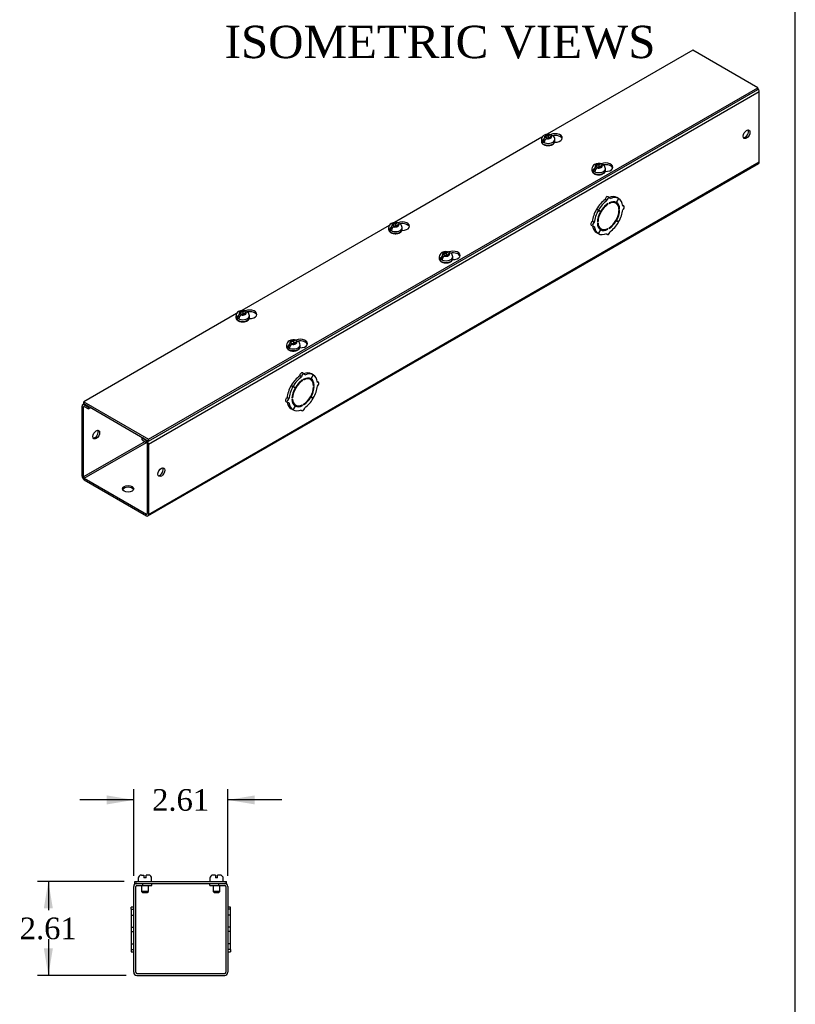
# Model space of a CAD drawing. Header units: inches. Extents: x 0 to 120, y -1 to 80.
# Tile 5 of 6: x 98 to 120, y 38 to 66. Entities that reach past the tile are written whole.
import ezdxf
from ezdxf.enums import TextEntityAlignment as Align

# ---------------------------------------------------------------- set-up
doc = ezdxf.new("R2010")
doc.units = ezdxf.units.IN
doc.header["$MEASUREMENT"] = 0
for name, color, linetype in [('COM56307-1', 7, 'Continuous'), ('COM70721-2', 7, 'Continuous'), ('Default', 7, 'Continuous'), ('SCS19515', 7, 'Continuous')]:
    doc.layers.add(name, color=color, linetype=linetype)
doc.styles.add('SEACAD_Times_New_Roman', font='times.ttf')
doc.dimstyles.new('HAMMOND_(STH_-_120x80)', dxfattribs={"dimtxt": 0.6, "dimasz": 0.75, "dimexe": 0.3, "dimexo": 0.3, "dimgap": 0.15, "dimtad": 0, "dimtih": 1, "dimtoh": 1, "dimzin": 0, "dimdsep": 46, "dimtxsty": 'SEACAD_Times_New_Roman', "dimblk1": '_SE_FILLED', "dimblk2": '_SE_FILLED', "dimsah": 1, "dimcen": 0.3, "dimadec": 0, "dimazin": 0, "dimtfac": 0.8, "dimtofl": 0, "dimtmove": 1, "dimatfit": 3, "dimfxl": 1, "dimtolj": 1, "dimtzin": 0, "dimarcsym": 0})

# ---------------------------------------------------------------- blocks, each defined once
blk = doc.blocks.new('SE6')
at = {"layer": 'COM56307-1', "color": 7, "linetype": 'Continuous'}
for p, q in [((101.39, 41.78), (103.941, 41.78)), ((101.39, 41.723), (101.39, 41.78)), ((101.39, 41.723), (101.445, 41.723)), ((101.609, 41.723), (103.723, 41.723)), ((103.887, 41.723), (103.941, 41.723)), ((103.941, 41.723), (103.941, 41.78))]:
    blk.add_line(p, q, dxfattribs=at)
at = {"layer": 'COM70721-2', "color": 7, "linetype": 'Continuous'}
for p, q in [((101.359, 39.252), (101.359, 41.637)), ((101.416, 39.252), (101.416, 41.637)), ((101.445, 41.723), (101.609, 41.723)), ((101.445, 41.666), (101.609, 41.666)), ((101.609, 41.666), (101.609, 41.723)), ((101.609, 41.666), (101.859, 41.666)), ((101.859, 41.666), (101.859, 41.723)), ((103.473, 41.666), (103.473, 41.723)), ((103.473, 41.666), (103.723, 41.666)), ((103.723, 41.723), (103.887, 41.723)), ((103.723, 41.666), (103.723, 41.723)), ((103.723, 41.666), (103.887, 41.666)), ((103.916, 41.637), (103.916, 39.252)), ((103.973, 41.637), (103.973, 39.252)), ((101.287, 41.003), (101.287, 41.066)), ((101.359, 41.066), (101.287, 41.066)), ((104.045, 41.066), (103.973, 41.066)), ((104.045, 41.003), (104.045, 41.066)), ((101.287, 41.003), (101.359, 41.003)), ((101.287, 41.003), (101.287, 40.844)), ((101.287, 40.844), (101.359, 40.844)), ((101.287, 40.844), (101.287, 40.84)), ((101.287, 40.84), (101.359, 40.84)), ((101.287, 40.84), (101.287, 40.507)), ((104.045, 41.003), (103.973, 41.003)), ((104.045, 40.844), (103.973, 40.844)), ((104.045, 40.84), (103.973, 40.84)), ((104.045, 40.844), (104.045, 41.003)), ((104.045, 40.84), (104.045, 40.844)), ((104.045, 40.507), (104.045, 40.84)), ((101.287, 40.507), (101.359, 40.507)), ((101.287, 40.507), (101.287, 40.382)), ((104.045, 40.507), (103.973, 40.507)), ((104.045, 40.382), (104.045, 40.507)), ((101.287, 40.382), (101.359, 40.382)), ((101.287, 40.382), (101.287, 40.048)), ((104.045, 40.382), (103.973, 40.382)), ((104.045, 40.048), (104.045, 40.382)), ((101.287, 40.048), (101.359, 40.048)), ((101.287, 40.048), (101.287, 40.045)), ((101.287, 40.045), (101.359, 40.045)), ((101.287, 40.045), (101.287, 39.885)), ((104.045, 40.048), (103.973, 40.048)), ((104.045, 40.045), (103.973, 40.045)), ((104.045, 40.045), (104.045, 40.048)), ((104.045, 39.885), (104.045, 40.045)), ((101.287, 39.885), (101.359, 39.885)), ((101.287, 39.885), (101.287, 39.823)), ((101.287, 39.823), (101.359, 39.823)), ((104.045, 39.885), (103.973, 39.885)), ((103.973, 39.823), (104.045, 39.823)), ((104.045, 39.885), (104.045, 39.823)), ((101.445, 39.223), (103.887, 39.223)), ((101.445, 39.166), (103.887, 39.166))]:
    blk.add_line(p, q, dxfattribs=at)
for centre, radius, start, end in [((101.445, 41.637), 0.086, 90, 180), ((101.445, 41.637), 0.029, 90, 180), ((103.887, 41.637), 0.086, 0, 90), ((103.887, 41.637), 0.029, 0, 90), ((101.445, 39.252), 0.086, 180, 270), ((101.445, 39.252), 0.029, 180, 270), ((103.887, 39.252), 0.086, 270, 0), ((103.887, 39.252), 0.029, 270, 0)]:
    blk.add_arc(centre, radius, start, end, dxfattribs=at)
at = {"layer": 'SCS19515', "color": 7, "linetype": 'Continuous'}
for p, q in [((101.483, 41.865), (101.483, 41.805)), ((101.573, 41.955), (101.641, 41.955)), ((101.641, 41.955), (101.641, 41.88)), ((101.701, 41.88), (101.641, 41.88)), ((101.768, 41.955), (101.701, 41.955)), ((101.701, 41.88), (101.701, 41.955)), ((101.858, 41.805), (101.858, 41.865)), ((103.473, 41.865), (103.473, 41.805)), ((103.63, 41.955), (103.563, 41.955)), ((103.63, 41.955), (103.63, 41.88)), ((103.69, 41.88), (103.63, 41.88)), ((103.758, 41.955), (103.69, 41.955)), ((103.69, 41.88), (103.69, 41.955)), ((103.848, 41.805), (103.848, 41.865)), ((101.576, 41.666), (101.576, 41.497)), ((101.766, 41.497), (101.766, 41.666)), ((103.565, 41.666), (103.565, 41.497)), ((103.755, 41.497), (103.755, 41.666)), ((101.766, 41.497), (101.576, 41.497)), ((101.576, 41.497), (101.606, 41.467)), ((101.606, 41.467), (101.736, 41.467)), ((101.736, 41.467), (101.766, 41.497)), ((103.755, 41.497), (103.565, 41.497)), ((103.565, 41.497), (103.595, 41.467)), ((103.595, 41.467), (103.725, 41.467)), ((103.725, 41.467), (103.755, 41.497))]:
    blk.add_line(p, q, dxfattribs=at)
for centre, radius, start, end in [((101.573, 41.865), 0.09, 90, 180), ((101.768, 41.865), 0.09, 0, 90), ((103.563, 41.865), 0.09, 90, 180), ((103.758, 41.865), 0.09, 0, 90), ((101.508, 41.805), 0.025, 180, 270), ((101.833, 41.805), 0.025, 270, 0), ((103.498, 41.805), 0.025, 180, 270), ((103.823, 41.805), 0.025, 270, 0)]:
    blk.add_arc(centre, radius, start, end, dxfattribs=at)
blk = doc.blocks.new('DMBLK519')
at = {"layer": 'Default', "linetype": 'Continuous', "transparency": 16777216}
for points in [[(100.609, 44.168), (100.609, 43.918), (101.359, 44.043)], [(104.723, 44.168), (103.973, 44.043), (104.723, 43.918)]]:
    blk.add_hatch(color=7, dxfattribs=at).paths.add_polyline_path(points)
at = {"layer": 'Default', "color": 7, "linetype": 'Continuous', "transparency": 16777216}
for p, q in [((101.359, 41.937), (101.359, 44.343)), ((103.973, 41.937), (103.973, 44.343)), ((101.359, 44.043), (99.859, 44.043)), ((105.473, 44.043), (103.973, 44.043))]:
    blk.add_line(p, q, dxfattribs=at)
at = {"layer": 'Default', "color": 7, "linetype": 'Continuous', "transparency": 16777216, "style": 'SEACAD_Times_New_Roman'}
blk.add_text('2.61', height=0.6, dxfattribs=at).set_placement((101.87, 44.343), align=Align.TOP_LEFT)
blk = doc.blocks.new('_SE_FILLED')
at = {"color": 0}
blk.add_line((0, 0), (-1, 0), dxfattribs=at)
blk.add_solid([(0, 0), (-1, -0.1665), (-1, 0.1665), (0, 0)], dxfattribs=at)
blk = doc.blocks.new('DMBLK520')
at = {"layer": 'Default', "linetype": 'Continuous', "transparency": 16777216}
for points in [[(98.862, 41.03), (99.112, 41.03), (98.987, 41.78)], [(98.862, 39.916), (98.987, 39.166), (99.112, 39.916)]]:
    blk.add_hatch(color=7, dxfattribs=at).paths.add_polyline_path(points)
at = {"layer": 'Default', "color": 7, "linetype": 'Continuous', "transparency": 16777216}
for p, q in [((101.09, 41.78), (98.687, 41.78)), ((98.987, 41.78), (98.987, 40.983)), ((98.987, 40.173), (98.987, 39.166)), ((101.145, 39.166), (98.687, 39.166))]:
    blk.add_line(p, q, dxfattribs=at)
at = {"layer": 'Default', "color": 7, "linetype": 'Continuous', "transparency": 16777216, "style": 'SEACAD_Times_New_Roman'}
blk.add_text('2.61', height=0.6, dxfattribs=at).set_placement((98.191, 40.773), align=Align.TOP_LEFT)
blk = doc.blocks.new('SE7')
at = {"layer": 'COM56307-1', "color": 7, "linetype": 'Continuous'}
for p, q in [((116.896, 64.878), (112.848, 62.541)), ((118.7, 63.836), (116.896, 64.878)), ((101.774, 54.064), (118.7, 63.836)), ((101.774, 54.017), (118.7, 63.79)), ((118.7, 63.79), (118.7, 63.836)), ((112.703, 62.457), (108.605, 60.091)), ((108.461, 60.008), (104.362, 57.642)), ((104.218, 57.558), (99.969, 55.105)), ((99.969, 55.105), (101.774, 54.064)), ((99.969, 55.059), (99.969, 55.105)), ((99.969, 55.059), (101.774, 54.017)), ((101.774, 54.017), (101.774, 54.064))]:
    blk.add_line(p, q, dxfattribs=at)
for centre, major_axis, start_param, end_param in [((113.067, 62.438), (-0.203, 0), 1.524825, 5.347731), ((113.067, 62.391), (0.203, 0), 0.199875, 1.896631), ((114.473, 61.626), (-0.203, 0), 1.524825, 5.347731), ((114.473, 61.579), (0.203, 0), 0.199875, 1.896631), ((108.824, 59.988), (-0.203, 0), 1.524825, 5.347731), ((108.824, 59.942), (0.203, 0), 0.199875, 1.896631), ((110.23, 59.176), (-0.203, 0), 1.524825, 5.347731), ((110.23, 59.129), (0.203, 0), 0.199875, 1.896631), ((104.581, 57.538), (-0.203, 0), 1.524825, 5.347731), ((104.581, 57.492), (0.203, 0), 0.199875, 1.896631), ((105.988, 56.726), (-0.203, 0), 1.524825, 5.347731), ((105.988, 56.68), (0.203, 0), 0.199875, 1.896631)]:
    blk.add_ellipse(centre, major_axis=major_axis, ratio=0.57735, start_param=start_param, end_param=end_param, dxfattribs=at)
at = {"layer": 'COM70721-2', "color": 7, "linetype": 'Continuous'}
for p, q in [((118.744, 63.72), (101.774, 53.922)), ((118.744, 61.772), (118.744, 63.72)), ((101.756, 51.935), (118.726, 61.733)), ((101.774, 51.974), (118.744, 61.772)), ((114.584, 60.778), (114.533, 60.807)), ((114.833, 60.755), (114.77, 60.646)), ((114.772, 60.645), (114.835, 60.753)), ((114.833, 60.755), (114.782, 60.784)), ((114.835, 60.753), (114.833, 60.755)), ((114.508, 60.698), (114.457, 60.727)), ((114.538, 60.595), (114.522, 60.605)), ((114.538, 60.595), (114.538, 60.616)), ((114.567, 60.632), (114.567, 60.612)), ((114.759, 60.624), (114.708, 60.654)), ((114.772, 60.645), (114.77, 60.646)), ((114.862, 60.462), (114.842, 60.473)), ((114.979, 60.549), (114.945, 60.569)), ((114.27, 60.427), (114.219, 60.457)), ((114.219, 60.457), (114.282, 60.421)), ((114.273, 60.432), (114.222, 60.461)), ((114.284, 60.424), (114.222, 60.461)), ((114.27, 60.427), (114.333, 60.392)), ((114.335, 60.395), (114.273, 60.432)), ((114.333, 60.392), (114.282, 60.421)), ((114.335, 60.395), (114.284, 60.424)), ((114.844, 60.452), (114.862, 60.462)), ((114.862, 60.429), (114.844, 60.419)), ((114.075, 60.014), (114.126, 59.985)), ((114.157, 60.09), (114.106, 60.119)), ((114.244, 60.105), (114.261, 60.115)), ((114.261, 60.082), (114.244, 60.072)), ((114.261, 60.115), (114.245, 60.125)), ((114.295, 59.939), (114.346, 59.91)), ((114.567, 59.939), (114.567, 59.918)), ((114.77, 60.139), (114.758, 60.146)), ((114.772, 60.142), (114.76, 60.15)), ((114.77, 60.139), (114.833, 60.102)), ((114.835, 60.107), (114.772, 60.142)), ((114.27, 59.781), (114.219, 59.81)), ((114.333, 59.889), (114.27, 59.781)), ((114.273, 59.779), (114.27, 59.781)), ((114.273, 59.779), (114.335, 59.888)), ((114.335, 59.888), (114.333, 59.889)), ((114.487, 59.776), (114.521, 59.756)), ((114.538, 59.902), (114.519, 59.913)), ((114.538, 59.902), (114.538, 59.922)), ((106.023, 55.799), (105.972, 55.828)), ((106.099, 55.879), (106.048, 55.908)), ((106.347, 55.856), (106.285, 55.747)), ((106.287, 55.746), (106.35, 55.854)), ((106.347, 55.856), (106.296, 55.885)), ((106.35, 55.854), (106.347, 55.856)), ((105.785, 55.528), (105.734, 55.558)), ((105.734, 55.558), (105.797, 55.522)), ((105.787, 55.533), (105.736, 55.562)), ((105.799, 55.525), (105.736, 55.562)), ((106.053, 55.696), (106.037, 55.706)), ((106.053, 55.696), (106.053, 55.717)), ((106.081, 55.733), (106.081, 55.713)), ((106.274, 55.725), (106.223, 55.755)), ((106.287, 55.746), (106.285, 55.747)), ((106.376, 55.563), (106.357, 55.574)), ((106.359, 55.553), (106.376, 55.563)), ((106.494, 55.65), (106.46, 55.67)), ((105.785, 55.528), (105.848, 55.493)), ((105.849, 55.496), (105.787, 55.533)), ((105.848, 55.493), (105.797, 55.522)), ((105.849, 55.496), (105.799, 55.525)), ((106.376, 55.53), (106.359, 55.52)), ((99.983, 55.051), (99.943, 55.028)), ((100.008, 55.037), (99.986, 55.024)), ((99.986, 55.024), (100.102, 54.957)), ((105.59, 55.115), (105.641, 55.086)), ((105.672, 55.191), (105.621, 55.22)), ((105.758, 55.206), (105.776, 55.216)), ((105.776, 55.183), (105.758, 55.173)), ((105.776, 55.216), (105.759, 55.226)), ((105.81, 55.04), (105.861, 55.011)), ((106.053, 55.003), (106.034, 55.014)), ((106.053, 55.003), (106.053, 55.023)), ((106.081, 55.04), (106.081, 55.019)), ((106.285, 55.24), (106.273, 55.247)), ((106.287, 55.243), (106.274, 55.251)), ((106.285, 55.24), (106.347, 55.204)), ((106.35, 55.208), (106.287, 55.243)), ((99.925, 53.041), (99.925, 54.989)), ((99.966, 54.965), (99.986, 54.977)), ((99.966, 53.018), (99.966, 54.965)), ((99.986, 54.977), (100.102, 54.91)), ((100.102, 54.957), (100.124, 54.97)), ((100.102, 54.91), (100.102, 54.957)), ((100.102, 54.91), (100.164, 54.946)), ((105.785, 54.882), (105.734, 54.911)), ((105.848, 54.99), (105.785, 54.882)), ((105.787, 54.88), (105.785, 54.882)), ((105.787, 54.88), (105.849, 54.989)), ((105.849, 54.989), (105.848, 54.99)), ((106.002, 54.877), (106.036, 54.857)), ((101.673, 54.004), (99.966, 53.018)), ((99.986, 52.983), (101.714, 53.98)), ((101.619, 54.107), (101.597, 54.094)), ((101.597, 54.094), (101.713, 54.027)), ((101.597, 54.047), (101.597, 54.094)), ((101.597, 54.047), (101.713, 53.98)), ((101.713, 54.027), (101.735, 54.04)), ((101.733, 53.945), (101.733, 51.998)), ((101.774, 53.922), (101.774, 51.974)), ((99.986, 52.983), (101.713, 51.986)), ((99.986, 52.936), (101.713, 51.939)), ((101.733, 51.998), (101.713, 51.986))]:
    blk.add_line(p, q, dxfattribs=at)
for centre, major_axis, start_param, end_param in [((118.683, 63.755), (0.043, -0.0745), 0.785398, 2.076395), ((118.35, 62.565), (-0.067, -0.115), 0.307887, 2.833706), ((118.683, 61.807), (-0.043, 0.0745), 3.141593, 3.926991), ((114.502, 60.753), (-0.0313, -0.0541), 3.141593, 5.497787), ((114.553, 60.723), (-0.0313, -0.0541), 2.356194, 5.497787), ((114.502, 60.296), (0.281, 0.487), 0.004363, 0.620067), ((114.553, 60.267), (0.281, 0.487), 0.004363, 0.674057), ((114.553, 60.267), (0.281, 0.487), 5.609128, 6.278822), ((114.502, 60.296), (0.281, 0.487), 0.896739, 1.566433), ((114.553, 60.267), (-0.206, -0.357), 3.975495, 5.449283), ((114.553, 60.267), (0.281, 0.487), 0.896739, 1.566433), ((114.553, 60.267), (0.219, 0.379), 0.831128, 1.566433), ((114.553, 60.267), (-0.206, -0.357), 2.404698, 3.878487), ((114.553, 60.267), (0.219, 0.379), 0.004363, 0.739668), ((114.502, 60.296), (-0.206, -0.357), 3.141593, 3.271499), ((114.502, 60.296), (0.219, 0.379), 5.920402, 6.166551), ((114.553, 60.267), (0.219, 0.379), 5.543517, 6.278822), ((114.948, 60.495), (-0.0313, -0.0541), 0.785398, 3.926991), ((114.502, 60.296), (-0.281, -0.487), 4.716752, 5.386446), ((114.553, 60.267), (-0.281, -0.487), 4.716752, 5.386446), ((114.553, 60.267), (-0.219, -0.379), 4.716752, 5.452057), ((114.502, 60.296), (-0.206, -0.357), 4.707761, 4.717017), ((114.553, 60.267), (0.206, 0.357), 3.975495, 5.449283), ((114.553, 60.267), (0.219, 0.379), 4.716752, 5.452057), ((114.553, 60.267), (0.281, 0.487), 4.716752, 5.386446), ((114.106, 60.068), (0.0312, 0.0541), 0.785398, 3.141593), ((114.502, 60.296), (-0.281, -0.487), 5.663118, 6.278822), ((114.157, 60.039), (0.0312, 0.0541), 0.785398, 3.926991), ((114.553, 60.267), (-0.281, -0.487), 5.609128, 6.278822), ((114.553, 60.267), (-0.219, -0.379), 5.543517, 6.278822), ((114.553, 60.267), (0.206, 0.357), 2.404698, 3.878487), ((114.502, 60.296), (0.206, 0.357), 3.011687, 3.141593), ((114.553, 60.267), (-0.219, -0.379), 0.831128, 1.566433), ((114.553, 60.267), (-0.281, -0.487), 0.896739, 1.566433), ((114.553, 60.267), (-0.281, -0.487), 0.004363, 0.674057), ((114.502, 60.296), (-0.219, -0.379), 0.116634, 0.362783), ((114.553, 60.267), (-0.219, -0.379), 0.004363, 0.739668), ((114.553, 59.811), (0.0312, 0.0541), 2.356194, 5.497787), ((106.016, 55.397), (0.281, 0.487), 0.896739, 1.566433), ((106.016, 55.854), (-0.0313, -0.0541), 3.141593, 5.497787), ((106.067, 55.824), (-0.0312, -0.0541), 2.356194, 5.497787), ((106.016, 55.397), (0.281, 0.487), 0.004363, 0.620067), ((106.067, 55.368), (0.281, 0.487), 0.004363, 0.674057), ((106.067, 55.368), (0.281, 0.487), 5.609128, 6.278822), ((106.016, 55.397), (-0.281, -0.487), 4.716752, 5.386446), ((106.067, 55.368), (-0.206, -0.357), 3.975495, 5.449283), ((106.067, 55.368), (0.281, 0.487), 0.896739, 1.566433), ((106.067, 55.368), (0.219, 0.379), 0.831128, 1.566433), ((106.067, 55.368), (-0.206, -0.357), 2.404698, 3.878487), ((106.067, 55.368), (0.219, 0.379), 0.004363, 0.739668), ((106.016, 55.397), (-0.206, -0.357), 3.141593, 3.271499), ((106.016, 55.397), (0.219, 0.379), 5.920402, 6.166551), ((106.067, 55.368), (0.219, 0.379), 5.543517, 6.278822), ((106.463, 55.596), (-0.0313, -0.0541), 0.785398, 3.926991), ((106.067, 55.368), (-0.281, -0.487), 4.716752, 5.386446), ((106.067, 55.368), (-0.219, -0.379), 4.716752, 5.452057), ((106.016, 55.397), (-0.206, -0.357), 4.707761, 4.717017), ((106.067, 55.368), (0.206, 0.357), 3.975495, 5.449283), ((106.067, 55.368), (0.219, 0.379), 4.716752, 5.452057), ((106.067, 55.368), (0.281, 0.487), 4.716752, 5.386446), ((99.986, 54.954), (0.043, -0.0745), 2.356194, 3.926991), ((105.621, 55.169), (0.0312, 0.0541), 0.785398, 3.141593), ((106.016, 55.397), (-0.281, -0.487), 5.663118, 6.278822), ((105.672, 55.14), (0.0312, 0.0541), 0.785398, 3.926991), ((106.067, 55.368), (-0.281, -0.487), 5.609128, 6.278822), ((106.067, 55.368), (-0.219, -0.379), 5.543517, 6.278822), ((106.067, 55.368), (0.206, 0.357), 2.404698, 3.878487), ((106.016, 55.397), (0.206, 0.357), 3.011687, 3.141593), ((106.016, 55.397), (-0.219, -0.379), 0.116634, 0.362783), ((106.067, 55.368), (-0.219, -0.379), 0.004363, 0.739668), ((106.067, 55.368), (-0.219, -0.379), 0.831128, 1.566433), ((106.067, 55.368), (-0.281, -0.487), 0.896739, 1.566433), ((99.986, 54.954), (0.0145, -0.0251), 2.356194, 3.926991), ((106.067, 55.368), (-0.281, -0.487), 0.004363, 0.674057), ((106.067, 54.912), (0.0313, 0.0541), 2.356194, 5.497787), ((100.279, 54.219), (0.067, 0.115), 3.44948, 5.975298), ((101.713, 53.957), (-0.043, 0.0745), 3.926991, 5.497787), ((101.713, 53.957), (-0.0145, 0.0251), 3.926991, 5.497787), ((102.087, 53.175), (-0.066, -0.115), 0.307887, 2.833706), ((99.986, 53.006), (-0.043, 0.0745), 0.785398, 2.356194), ((99.986, 53.006), (-0.0145, 0.0251), 0.785398, 2.356194), ((101.203, 52.642), (-0.156, 0), 3.402495, 6.022283), ((101.713, 52.009), (-0.0145, 0.0251), 2.356194, 3.926991), ((101.713, 52.009), (-0.043, 0.0745), 2.356194, 3.926991)]:
    blk.add_ellipse(centre, major_axis=major_axis, ratio=0.57735, start_param=start_param, end_param=end_param, dxfattribs=at)
for centre, major_axis in [((118.391, 62.542), (-0.066, -0.115)), ((100.319, 54.196), (0.066, 0.115)), ((102.127, 53.152), (-0.066, -0.115)), ((101.203, 52.688), (-0.156, 0))]:
    blk.add_ellipse(centre, major_axis=major_axis, ratio=0.57735, dxfattribs=at)
at = {"layer": 'SCS19515', "color": 7, "linetype": 'Continuous'}
for p, q in [((112.687, 62.396), (112.687, 62.347)), ((112.794, 62.387), (112.723, 62.345)), ((112.818, 62.462), (112.787, 62.444)), ((112.818, 62.502), (112.888, 62.502)), ((112.818, 62.462), (112.818, 62.502)), ((112.818, 62.462), (112.818, 62.411)), ((112.818, 62.441), (112.888, 62.441)), ((112.83, 62.419), (112.861, 62.437)), ((112.93, 62.437), (112.861, 62.437)), ((112.919, 62.52), (112.888, 62.502)), ((112.888, 62.441), (112.888, 62.502)), ((112.93, 62.465), (112.888, 62.441)), ((112.93, 62.477), (112.961, 62.495)), ((112.93, 62.477), (112.93, 62.437)), ((113.062, 62.347), (113.062, 62.396)), ((114.093, 61.584), (114.093, 61.535)), ((114.201, 61.575), (114.13, 61.533)), ((114.225, 61.65), (114.194, 61.632)), ((114.225, 61.69), (114.294, 61.69)), ((114.225, 61.65), (114.225, 61.69)), ((114.225, 61.65), (114.225, 61.599)), ((114.225, 61.628), (114.294, 61.628)), ((114.236, 61.607), (114.267, 61.625)), ((114.337, 61.625), (114.267, 61.625)), ((114.325, 61.708), (114.294, 61.69)), ((114.294, 61.628), (114.294, 61.69)), ((114.337, 61.653), (114.294, 61.628)), ((114.337, 61.665), (114.368, 61.683)), ((114.337, 61.665), (114.337, 61.625)), ((114.468, 61.535), (114.468, 61.584)), ((108.444, 59.946), (108.444, 59.897)), ((108.552, 59.937), (108.48, 59.896)), ((108.575, 60.012), (108.545, 59.994)), ((108.575, 60.052), (108.645, 60.052)), ((108.575, 60.012), (108.575, 60.052)), ((108.575, 60.012), (108.575, 59.961)), ((108.575, 59.991), (108.645, 59.991)), ((108.587, 59.97), (108.618, 59.988)), ((108.687, 59.988), (108.618, 59.988)), ((108.676, 60.07), (108.645, 60.052)), ((108.645, 59.991), (108.645, 60.052)), ((108.687, 60.016), (108.645, 59.991)), ((108.687, 60.028), (108.718, 60.046)), ((108.687, 60.028), (108.687, 59.988)), ((108.819, 59.897), (108.819, 59.946)), ((109.851, 59.134), (109.851, 59.085)), ((109.958, 59.125), (109.887, 59.084)), ((109.982, 59.2), (109.951, 59.182)), ((109.982, 59.24), (110.052, 59.24)), ((109.982, 59.2), (109.982, 59.24)), ((109.982, 59.2), (109.982, 59.149)), ((109.982, 59.179), (110.052, 59.179)), ((109.994, 59.158), (110.024, 59.175)), ((110.094, 59.175), (110.024, 59.175)), ((110.082, 59.258), (110.052, 59.24)), ((110.052, 59.179), (110.052, 59.24)), ((110.094, 59.203), (110.052, 59.179)), ((110.094, 59.216), (110.125, 59.233)), ((110.094, 59.216), (110.094, 59.175)), ((110.226, 59.085), (110.226, 59.134)), ((104.201, 57.497), (104.201, 57.448)), ((104.309, 57.488), (104.237, 57.446)), ((104.333, 57.562), (104.302, 57.545)), ((104.333, 57.603), (104.402, 57.603)), ((104.333, 57.562), (104.333, 57.603)), ((104.333, 57.562), (104.333, 57.512)), ((104.333, 57.541), (104.402, 57.541)), ((104.344, 57.52), (104.375, 57.538)), ((104.445, 57.538), (104.375, 57.538)), ((104.433, 57.62), (104.402, 57.603)), ((104.402, 57.541), (104.402, 57.603)), ((104.445, 57.566), (104.402, 57.541)), ((104.445, 57.578), (104.475, 57.596)), ((104.445, 57.578), (104.445, 57.538)), ((104.576, 57.448), (104.576, 57.497)), ((105.608, 56.685), (105.608, 56.636)), ((105.715, 56.675), (105.644, 56.634)), ((105.739, 56.75), (105.708, 56.733)), ((105.739, 56.791), (105.809, 56.791)), ((105.739, 56.75), (105.739, 56.791)), ((105.739, 56.75), (105.739, 56.699)), ((105.739, 56.729), (105.809, 56.729)), ((105.751, 56.708), (105.782, 56.726)), ((105.851, 56.726), (105.782, 56.726)), ((105.84, 56.808), (105.809, 56.791)), ((105.809, 56.729), (105.809, 56.791)), ((105.851, 56.754), (105.809, 56.729)), ((105.851, 56.766), (105.882, 56.784)), ((105.851, 56.766), (105.851, 56.726)), ((105.983, 56.636), (105.983, 56.685))]:
    blk.add_line(p, q, dxfattribs=at)
for centre, radius, start, end in [((112.823, 62.393), 0.136, 117.4666, 178.6082), ((112.865, 62.323), 0.144, 122.6431, 170.9725), ((112.875, 62.299), 0.243, 69.2476, 118.0808), ((112.907, 62.298), 0.144, 122.6435, 170.9722), ((112.931, 62.395), 0.13, 0.514, 51.6165), ((112.957, 62.354), 0.104, 295.0406, 356.3742), ((114.23, 61.581), 0.136, 117.4666, 178.6082), ((114.271, 61.511), 0.144, 122.6431, 170.9725), ((114.281, 61.487), 0.243, 69.2476, 118.0808), ((114.314, 61.486), 0.144, 122.6435, 170.9722), ((114.338, 61.583), 0.13, 0.514, 51.6165), ((114.364, 61.541), 0.104, 295.0406, 356.3742), ((108.58, 59.943), 0.136, 117.4666, 178.6082), ((108.622, 59.873), 0.144, 122.6431, 170.9725), ((108.632, 59.849), 0.243, 69.2476, 118.0808), ((108.664, 59.849), 0.144, 122.6435, 170.9722), ((108.688, 59.945), 0.13, 0.514, 51.6165), ((108.715, 59.904), 0.104, 295.0406, 356.3742), ((109.987, 59.131), 0.136, 117.4666, 178.6082), ((110.029, 59.061), 0.144, 122.6431, 170.9725), ((110.039, 59.037), 0.243, 69.2476, 118.0808), ((110.071, 59.037), 0.144, 122.6435, 170.9722), ((110.095, 59.133), 0.13, 0.514, 51.6165), ((110.121, 59.092), 0.104, 295.0406, 356.3742), ((104.338, 57.494), 0.136, 117.4666, 178.6082), ((104.379, 57.424), 0.144, 122.6431, 170.9725), ((104.389, 57.4), 0.243, 69.2476, 118.0808), ((104.422, 57.399), 0.144, 122.6435, 170.9722), ((104.445, 57.496), 0.13, 0.514, 51.6165), ((104.472, 57.454), 0.104, 295.0406, 356.3742), ((105.744, 56.681), 0.136, 117.4666, 178.6082), ((105.786, 56.612), 0.144, 122.6431, 170.9725), ((105.796, 56.588), 0.243, 69.2476, 118.0808), ((105.828, 56.587), 0.144, 122.6435, 170.9722), ((105.852, 56.684), 0.13, 0.514, 51.6165), ((105.878, 56.642), 0.104, 295.0406, 356.3742)]:
    blk.add_arc(centre, radius, start, end, dxfattribs=at)
for centre, major_axis, start_param, end_param in [((112.874, 62.396), (-0.187, 0), 0.000034, 3.141695), ((112.874, 62.47), (0.0975, 0), 1.098165, 3.614224), ((112.874, 62.47), (-0.0975, 0), 1.098165, 3.614224), ((112.874, 62.347), (0.187, 0), 3.141593, 6.283185), ((112.874, 62.408), (-0.186, 0), 0.623612, 0.947184), ((114.281, 61.584), (-0.187, 0), 0.000034, 3.141695), ((114.281, 61.657), (0.0975, 0), 1.098165, 3.614224), ((114.281, 61.657), (-0.0975, 0), 1.098165, 3.614224), ((114.281, 61.535), (0.187, 0), 3.141593, 6.283185), ((114.281, 61.596), (-0.186, 0), 0.623612, 0.947184), ((108.631, 59.946), (-0.187, 0), 0.000034, 3.141695), ((108.631, 60.02), (0.0975, 0), 1.098165, 3.614224), ((108.631, 60.02), (-0.0975, 0), 1.098165, 3.614224), ((108.631, 59.897), (0.187, 0), 3.141593, 6.283185), ((108.631, 59.959), (-0.186, 0), 0.623612, 0.947184), ((110.038, 59.134), (-0.187, 0), 0.000034, 3.141695), ((110.038, 59.208), (0.0975, 0), 1.098165, 3.614224), ((110.038, 59.208), (-0.0975, 0), 1.098165, 3.614224), ((110.038, 59.085), (0.187, 0), 3.141593, 6.283185), ((110.038, 59.147), (-0.186, 0), 0.623612, 0.947184), ((104.389, 57.497), (-0.187, 0), 0.000034, 3.141695), ((104.389, 57.57), (0.0975, 0), 1.098165, 3.614224), ((104.389, 57.57), (-0.0975, 0), 1.098165, 3.614224), ((104.389, 57.448), (0.187, 0), 3.141593, 6.283185), ((104.389, 57.509), (-0.186, 0), 0.623612, 0.947184), ((105.795, 56.685), (-0.187, 0), 0.000034, 3.141695), ((105.795, 56.758), (0.0975, 0), 1.098165, 3.614224), ((105.795, 56.758), (-0.0975, 0), 1.098165, 3.614224), ((105.795, 56.636), (0.187, 0), 3.141593, 6.283185), ((105.795, 56.697), (-0.186, 0), 0.623612, 0.947184)]:
    blk.add_ellipse(centre, major_axis=major_axis, ratio=0.57735, start_param=start_param, end_param=end_param, dxfattribs=at)
for points, knots in [([(112.981, 62.503), (112.981, 62.504), (112.98, 62.505), (112.979, 62.51), (112.977, 62.513), (112.973, 62.518), (112.971, 62.521), (112.966, 62.524), (112.964, 62.526), (112.958, 62.528), (112.954, 62.529), (112.948, 62.529), (112.944, 62.529), (112.937, 62.528), (112.934, 62.526), (112.926, 62.524), (112.922, 62.522), (112.919, 62.52)], [0.0861551, 0.0861551, 0.0861551, 0.0861551, 0.125, 0.125, 0.25, 0.25, 0.375, 0.375, 0.5, 0.5, 0.625, 0.625, 0.75, 0.75, 0.875, 0.875, 1, 1, 1, 1]), ([(112.961, 62.495), (112.965, 62.497), (112.969, 62.499), (112.976, 62.502), (112.98, 62.503), (112.987, 62.504), (112.99, 62.505), (112.997, 62.504), (113, 62.503), (113.006, 62.501), (113.009, 62.5), (113.011, 62.498), (113.012, 62.497), (113.012, 62.497)], [0, 0, 0, 0, 0.125, 0.125, 0.25, 0.25, 0.375, 0.375, 0.5, 0.5, 0.625, 0.625, 0.6402964, 0.6402964, 0.6402964, 0.6402964]), ([(112.687, 62.348), (112.687, 62.343), (112.687, 62.334), (112.691, 62.319), (112.698, 62.305), (112.707, 62.292), (112.718, 62.279), (112.732, 62.268), (112.749, 62.258), (112.767, 62.249), (112.787, 62.241), (112.808, 62.235), (112.83, 62.231), (112.853, 62.229), (112.876, 62.228), (112.899, 62.229), (112.922, 62.232), (112.944, 62.236), (112.965, 62.242), (112.985, 62.25), (112.995, 62.256), (113.002, 62.259)], [0, 0, 0, 0, 0.044411, 0.093149, 0.14226, 0.192446, 0.244069, 0.297063, 0.351021, 0.405447, 0.459922, 0.514271, 0.568467, 0.62254, 0.676546, 0.730553, 0.784618, 0.838806, 0.893192, 0.947841, 1, 1, 1, 1]), ([(114.388, 61.691), (114.387, 61.692), (114.387, 61.693), (114.385, 61.698), (114.384, 61.701), (114.38, 61.706), (114.378, 61.708), (114.373, 61.712), (114.37, 61.714), (114.364, 61.716), (114.361, 61.716), (114.354, 61.717), (114.351, 61.717), (114.344, 61.715), (114.34, 61.714), (114.333, 61.712), (114.329, 61.71), (114.325, 61.708)], [0.0861551, 0.0861551, 0.0861551, 0.0861551, 0.125, 0.125, 0.25, 0.25, 0.375, 0.375, 0.5, 0.5, 0.625, 0.625, 0.75, 0.75, 0.875, 0.875, 1, 1, 1, 1]), ([(114.368, 61.683), (114.371, 61.685), (114.375, 61.687), (114.383, 61.69), (114.386, 61.691), (114.393, 61.692), (114.397, 61.692), (114.404, 61.692), (114.407, 61.691), (114.413, 61.689), (114.415, 61.688), (114.418, 61.686), (114.418, 61.685), (114.419, 61.685)], [0, 0, 0, 0, 0.125, 0.125, 0.25, 0.25, 0.375, 0.375, 0.5, 0.5, 0.625, 0.625, 0.6402964, 0.6402964, 0.6402964, 0.6402964]), ([(114.093, 61.535), (114.094, 61.53), (114.094, 61.522), (114.098, 61.507), (114.104, 61.493), (114.113, 61.48), (114.125, 61.467), (114.139, 61.456), (114.155, 61.445), (114.174, 61.436), (114.194, 61.429), (114.215, 61.423), (114.237, 61.419), (114.26, 61.417), (114.283, 61.416), (114.306, 61.417), (114.328, 61.42), (114.35, 61.424), (114.371, 61.43), (114.391, 61.438), (114.402, 61.444), (114.408, 61.447)], [0, 0, 0, 0, 0.044411, 0.093149, 0.14226, 0.192446, 0.244069, 0.297063, 0.351021, 0.405447, 0.459922, 0.514271, 0.568467, 0.62254, 0.676546, 0.730553, 0.784618, 0.838806, 0.893192, 0.947841, 1, 1, 1, 1]), ([(108.738, 60.054), (108.738, 60.055), (108.738, 60.056), (108.736, 60.06), (108.734, 60.063), (108.731, 60.069), (108.728, 60.071), (108.723, 60.075), (108.721, 60.076), (108.715, 60.078), (108.712, 60.079), (108.705, 60.079), (108.702, 60.079), (108.694, 60.078), (108.691, 60.077), (108.683, 60.074), (108.68, 60.072), (108.676, 60.07)], [0.0861551, 0.0861551, 0.0861551, 0.0861551, 0.125, 0.125, 0.25, 0.25, 0.375, 0.375, 0.5, 0.5, 0.625, 0.625, 0.75, 0.75, 0.875, 0.875, 1, 1, 1, 1]), ([(108.718, 60.046), (108.722, 60.048), (108.726, 60.05), (108.733, 60.052), (108.737, 60.053), (108.744, 60.055), (108.748, 60.055), (108.754, 60.054), (108.757, 60.054), (108.763, 60.052), (108.766, 60.05), (108.769, 60.048), (108.769, 60.048), (108.769, 60.048)], [0, 0, 0, 0, 0.125, 0.125, 0.25, 0.25, 0.375, 0.375, 0.5, 0.5, 0.625, 0.625, 0.6402964, 0.6402964, 0.6402964, 0.6402964]), ([(108.444, 59.898), (108.444, 59.893), (108.444, 59.884), (108.448, 59.87), (108.455, 59.856), (108.464, 59.842), (108.476, 59.83), (108.49, 59.818), (108.506, 59.808), (108.524, 59.799), (108.544, 59.792), (108.565, 59.786), (108.587, 59.782), (108.61, 59.779), (108.633, 59.778), (108.656, 59.779), (108.679, 59.782), (108.701, 59.787), (108.722, 59.793), (108.742, 59.8), (108.753, 59.806), (108.759, 59.809)], [0, 0, 0, 0, 0.044411, 0.093149, 0.14226, 0.192446, 0.244069, 0.297063, 0.351021, 0.405447, 0.459922, 0.514271, 0.568467, 0.62254, 0.676546, 0.730553, 0.784618, 0.838806, 0.893192, 0.947841, 1, 1, 1, 1]), ([(110.145, 59.242), (110.145, 59.243), (110.144, 59.244), (110.143, 59.248), (110.141, 59.251), (110.137, 59.257), (110.135, 59.259), (110.13, 59.263), (110.127, 59.264), (110.121, 59.266), (110.118, 59.267), (110.112, 59.267), (110.108, 59.267), (110.101, 59.266), (110.097, 59.265), (110.09, 59.262), (110.086, 59.26), (110.082, 59.258)], [0.0861551, 0.0861551, 0.0861551, 0.0861551, 0.125, 0.125, 0.25, 0.25, 0.375, 0.375, 0.5, 0.5, 0.625, 0.625, 0.75, 0.75, 0.875, 0.875, 1, 1, 1, 1]), ([(110.125, 59.233), (110.129, 59.236), (110.132, 59.237), (110.14, 59.24), (110.144, 59.241), (110.151, 59.243), (110.154, 59.243), (110.161, 59.242), (110.164, 59.242), (110.17, 59.24), (110.172, 59.238), (110.175, 59.236), (110.176, 59.236), (110.176, 59.235)], [0, 0, 0, 0, 0.125, 0.125, 0.25, 0.25, 0.375, 0.375, 0.5, 0.5, 0.625, 0.625, 0.6402964, 0.6402964, 0.6402964, 0.6402964]), ([(109.851, 59.086), (109.851, 59.081), (109.851, 59.072), (109.855, 59.057), (109.861, 59.044), (109.871, 59.03), (109.882, 59.018), (109.896, 59.006), (109.913, 58.996), (109.931, 58.987), (109.951, 58.979), (109.972, 58.974), (109.994, 58.969), (110.017, 58.967), (110.04, 58.966), (110.063, 58.967), (110.086, 58.97), (110.108, 58.974), (110.129, 58.98), (110.148, 58.988), (110.159, 58.994), (110.165, 58.997)], [0, 0, 0, 0, 0.044411, 0.093149, 0.14226, 0.192446, 0.244069, 0.297063, 0.351021, 0.405447, 0.459922, 0.514271, 0.568467, 0.62254, 0.676546, 0.730553, 0.784618, 0.838806, 0.893192, 0.947841, 1, 1, 1, 1]), ([(104.496, 57.604), (104.495, 57.605), (104.495, 57.606), (104.493, 57.611), (104.492, 57.614), (104.488, 57.619), (104.485, 57.621), (104.481, 57.625), (104.478, 57.627), (104.472, 57.629), (104.469, 57.629), (104.462, 57.63), (104.459, 57.63), (104.452, 57.628), (104.448, 57.627), (104.441, 57.624), (104.437, 57.623), (104.433, 57.62)], [0.0861551, 0.0861551, 0.0861551, 0.0861551, 0.125, 0.125, 0.25, 0.25, 0.375, 0.375, 0.5, 0.5, 0.625, 0.625, 0.75, 0.75, 0.875, 0.875, 1, 1, 1, 1]), ([(104.475, 57.596), (104.479, 57.598), (104.483, 57.6), (104.49, 57.603), (104.494, 57.604), (104.501, 57.605), (104.505, 57.605), (104.511, 57.605), (104.514, 57.604), (104.52, 57.602), (104.523, 57.601), (104.526, 57.598), (104.526, 57.598), (104.526, 57.598)], [0, 0, 0, 0, 0.125, 0.125, 0.25, 0.25, 0.375, 0.375, 0.5, 0.5, 0.625, 0.625, 0.6402964, 0.6402964, 0.6402964, 0.6402964]), ([(104.201, 57.448), (104.201, 57.443), (104.202, 57.434), (104.206, 57.42), (104.212, 57.406), (104.221, 57.393), (104.233, 57.38), (104.247, 57.369), (104.263, 57.358), (104.281, 57.349), (104.301, 57.342), (104.322, 57.336), (104.345, 57.332), (104.367, 57.329), (104.39, 57.329), (104.414, 57.33), (104.436, 57.332), (104.458, 57.337), (104.479, 57.343), (104.499, 57.351), (104.51, 57.356), (104.516, 57.36)], [0, 0, 0, 0, 0.044411, 0.093149, 0.14226, 0.192446, 0.244069, 0.297063, 0.351021, 0.405447, 0.459922, 0.514271, 0.568467, 0.62254, 0.676546, 0.730553, 0.784618, 0.838806, 0.893192, 0.947841, 1, 1, 1, 1]), ([(105.902, 56.792), (105.902, 56.793), (105.901, 56.794), (105.9, 56.799), (105.898, 56.802), (105.894, 56.807), (105.892, 56.809), (105.887, 56.813), (105.884, 56.815), (105.879, 56.817), (105.875, 56.817), (105.869, 56.818), (105.865, 56.818), (105.858, 56.816), (105.855, 56.815), (105.847, 56.812), (105.843, 56.811), (105.84, 56.808)], [0.0861551, 0.0861551, 0.0861551, 0.0861551, 0.125, 0.125, 0.25, 0.25, 0.375, 0.375, 0.5, 0.5, 0.625, 0.625, 0.75, 0.75, 0.875, 0.875, 1, 1, 1, 1]), ([(105.882, 56.784), (105.886, 56.786), (105.89, 56.788), (105.897, 56.791), (105.901, 56.792), (105.908, 56.793), (105.911, 56.793), (105.918, 56.793), (105.921, 56.792), (105.927, 56.79), (105.93, 56.789), (105.932, 56.786), (105.933, 56.786), (105.933, 56.786)], [0, 0, 0, 0, 0.125, 0.125, 0.25, 0.25, 0.375, 0.375, 0.5, 0.5, 0.625, 0.625, 0.6402964, 0.6402964, 0.6402964, 0.6402964]), ([(105.608, 56.636), (105.608, 56.631), (105.608, 56.622), (105.612, 56.608), (105.619, 56.594), (105.628, 56.581), (105.639, 56.568), (105.653, 56.557), (105.67, 56.546), (105.688, 56.537), (105.708, 56.53), (105.729, 56.524), (105.751, 56.52), (105.774, 56.517), (105.797, 56.517), (105.82, 56.518), (105.843, 56.52), (105.865, 56.525), (105.886, 56.531), (105.906, 56.539), (105.916, 56.544), (105.923, 56.548)], [0, 0, 0, 0, 0.044411, 0.093149, 0.14226, 0.192446, 0.244069, 0.297063, 0.351021, 0.405447, 0.459922, 0.514271, 0.568467, 0.62254, 0.676546, 0.730553, 0.784618, 0.838806, 0.893192, 0.947841, 1, 1, 1, 1])]:
    blk.add_open_spline(points, degree=3, knots=knots, dxfattribs=at)
blk = doc.blocks.new('BORDER')
at = {"layer": 'Default', "color": 7, "linetype": 'Continuous'}
blk.add_line((0, 0), (0, 27.86), dxfattribs=at)

msp = doc.modelspace()

# ---------------------------------------------------------------- block references
at = {"layer": 'Default', "color": 7, "xscale": 2.85, "yscale": 2.85, "zscale": 2.85}
msp.add_blockref('BORDER', (119.744, 0.233), dxfattribs=at)
at = {"layer": 'Default'}
for name in ['SE7', 'SE6']:
    msp.add_blockref(name, (0, 0), dxfattribs=at)

# ---------------------------------------------------------------- texts
at = {"layer": 'Default', "color": 7, "linetype": 'Continuous', "style": 'SEACAD_Times_New_Roman'}
msp.add_text('ISOMETRIC VIEWS', height=0.9, dxfattribs=at).set_placement((103.887, 65.558), align=Align.TOP_LEFT)

# ---------------------------------------------------------------- dimensions: what is measured, and where the dimension line sits
at = {"layer": 'Default', "color": 7, "linetype": 'Continuous'}
dim = msp.add_linear_dim(base=(101.359, 44.043), p1=(103.973, 41.637), p2=(101.359, 41.637), text='\\A1;<>', dimstyle='HAMMOND_(STH_-_120x80)', override={"dimtmove": 0}, dxfattribs=at)
dim.commit()
dim.dimension.update_dxf_attribs({"geometry": 'DMBLK519', "text_midpoint": (102.666, 44.043), "dimtype": 160})
dim = msp.add_linear_dim(base=(98.987, 39.166), p1=(101.39, 41.78), p2=(101.445, 39.166), angle=90, text='\\A1;<>', dimstyle='HAMMOND_(STH_-_120x80)', override={"dimtmove": 0}, dxfattribs=at)
dim.commit()
dim.dimension.update_dxf_attribs({"geometry": 'DMBLK520', "text_midpoint": (98.987, 40.473), "dimtype": 160})

doc.saveas('drawing.dxf')
